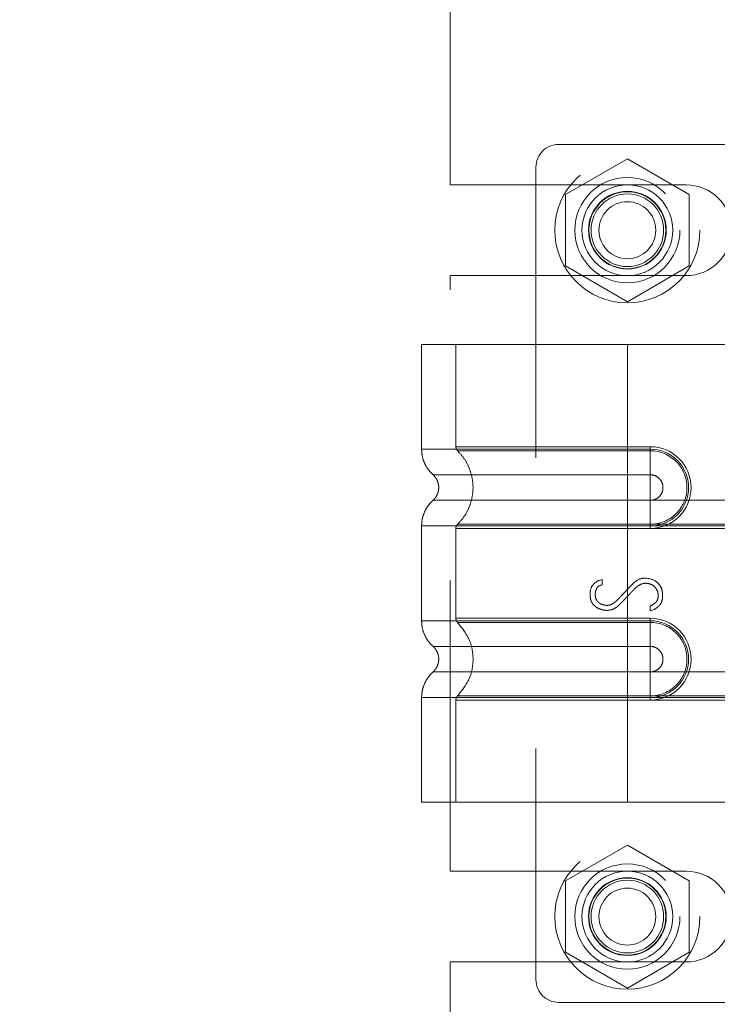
# Model space of a CAD drawing. Header units: inches. Extents: x 0.2 to 10.8, y 0.2 to 8.2.
# Tile 25 of 86: x 1.523 to 1.763, y 3.47 to 3.809. Entities that reach past the tile are written whole.
import ezdxf

# ---------------------------------------------------------------- set-up
doc = ezdxf.new("R2010")
doc.units = ezdxf.units.IN
doc.header["$MEASUREMENT"] = 0
doc.linetypes.add('HIDDEN', pattern=[0.075, 0.05, -0.025])
doc.layers.add('DIMENSIONS', color=140, linetype='Continuous')
doc.layers.add('SLD-0', color=179, linetype='Continuous')
doc.styles.add('SLDTEXTSTYLE0', font='TXT', dxfattribs={"width": 0.7})
doc.dimstyles.new('SLDDIMSTYLE0', dxfattribs={"dimtxt": 0.084961, "dimasz": 0.13, "dimexe": 0, "dimexo": 0.0625, "dimgap": 0.02124, "dimtad": 0, "dimtih": 1, "dimtoh": 1, "dimlfac": 10, "dimrnd": 1e-09, "dimzin": 12, "dimdsep": 46, "dimtxsty": 'SLDTEXTSTYLE0', "dimsah": 1, "dimcen": 0.09, "dimadec": 0, "dimazin": 3, "dimtfac": 1, "dimtofl": 0, "dimtmove": 0, "dimatfit": 3, "dimfxl": 0, "dimfrac": 2, "dimtolj": 1, "dimtzin": 12, "dimarcsym": 0})
doc.dimstyles.new('SLDDIMSTYLE1', dxfattribs={"dimtxt": 0.084961, "dimasz": 0.13, "dimexe": 0, "dimexo": 0.0625, "dimgap": 0.02124, "dimtad": 0, "dimtih": 1, "dimtoh": 1, "dimlfac": 10, "dimrnd": 1e-09, "dimzin": 12, "dimdsep": 46, "dimtxsty": 'SLDTEXTSTYLE0', "dimsah": 1, "dimcen": 0.09, "dimadec": 0, "dimazin": 3, "dimtfac": 1, "dimtmove": 0, "dimatfit": 0, "dimfxl": 0, "dimfrac": 2, "dimtolj": 1, "dimtzin": 12, "dimarcsym": 0})

# ---------------------------------------------------------------- blocks, each defined once
blk = doc.blocks.new('_D_5')
at = {"layer": 'DIMENSIONS'}
for p, q in [((0.82041, 3.28715), (0.82041, 3.53715)), ((1.68647, 3.28715), (0.69541, 3.28715)), ((1.01032, 3.04265), (0.69541, 3.04265)), ((0.82041, 2.74448), (0.82041, 3.04265)), ((0.38076, 2.74448), (0.35223, 2.74448)), ((0.35223, 2.74448), (0.35223, 2.60945)), ((0.63323, 2.74448), (0.66176, 2.74448)), ((0.66176, 2.74448), (0.66176, 2.60945)), ((0.78642, 2.74448), (0.82041, 2.74448)), ((0.35223, 2.60945), (0.38076, 2.60945)), ((0.66176, 2.60945), (0.63323, 2.60945))]:
    blk.add_line(p, q, dxfattribs=at)
for points in [[(0.82041, 3.28715), (0.84041, 3.41715), (0.80041, 3.41715)], [(0.82041, 3.04265), (0.80041, 2.91265), (0.84041, 2.91265)]]:
    blk.add_solid(points, dxfattribs=at)
at = {"layer": 'DIMENSIONS', "char_height": 0.083333, "attachment_point": 1, "style": 'SLDTEXTSTYLE0'}
for s, insert in [('2.45', (0.38076, 2.87092)), ('62.1', (0.38076, 2.71687))]:
    blk.add_mtext(s, dxfattribs=dict(at, insert=insert))
blk = doc.blocks.new('_D_6')
at = {"layer": 'DIMENSIONS'}
for p, q in [((1.68647, 3.94935), (0.69541, 3.94935)), ((0.82041, 3.94935), (0.82041, 3.76662)), ((0.65883, 3.61257), (0.6303, 3.61257)), ((0.6303, 3.61257), (0.6303, 3.47753)), ((0.98198, 3.61257), (1.01051, 3.61257)), ((1.01051, 3.61257), (1.01051, 3.47753)), ((0.6303, 3.47753), (0.65883, 3.47753)), ((1.01051, 3.47753), (0.98198, 3.47753)), ((0.82041, 3.28715), (0.82041, 3.45851)), ((1.68647, 3.28715), (0.69541, 3.28715))]:
    blk.add_line(p, q, dxfattribs=at)
for points in [[(0.82041, 3.94935), (0.80041, 3.81935), (0.84041, 3.81935)], [(0.82041, 3.28715), (0.84041, 3.41715), (0.80041, 3.41715)]]:
    blk.add_solid(points, dxfattribs=at)
at = {"layer": 'DIMENSIONS', "char_height": 0.083333, "attachment_point": 1, "style": 'SLDTEXTSTYLE0'}
for s, insert in [('6.62', (0.69417, 3.73901)), ('168.2', (0.65883, 3.58496))]:
    blk.add_mtext(s, dxfattribs=dict(at, insert=insert))
blk = doc.blocks.new('_D_7')
at = {"layer": 'DIMENSIONS'}
for p, q in [((0.82041, 4.47335), (0.82041, 4.72335)), ((1.68647, 4.47335), (0.69541, 4.47335)), ((0.65883, 4.21354), (0.6303, 4.21354)), ((0.6303, 4.21354), (0.6303, 4.07851)), ((0.98198, 4.21354), (1.01051, 4.21354)), ((1.01051, 4.21354), (1.01051, 4.07851)), ((0.6303, 4.07851), (0.65883, 4.07851)), ((1.01051, 4.07851), (0.98198, 4.07851)), ((1.68647, 3.94935), (0.69541, 3.94935)), ((0.82041, 3.94935), (0.82041, 3.69935))]:
    blk.add_line(p, q, dxfattribs=at)
for points in [[(0.82041, 4.47335), (0.84041, 4.60335), (0.80041, 4.60335)], [(0.82041, 3.94935), (0.80041, 3.81935), (0.84041, 3.81935)]]:
    blk.add_solid(points, dxfattribs=at)
at = {"layer": 'DIMENSIONS', "char_height": 0.083333, "attachment_point": 1, "style": 'SLDTEXTSTYLE0'}
for s, insert in [('5.24', (0.69417, 4.33998)), ('133.1', (0.65883, 4.18593))]:
    blk.add_mtext(s, dxfattribs=dict(at, insert=insert))
blk = doc.blocks.new('_D_11')
at = {"layer": 'DIMENSIONS'}
for p, q in [((2.03849, 3.22485), (2.03849, 3.47485)), ((1.74654, 3.22485), (2.16349, 3.22485)), ((1.87197, 3.04265), (2.16349, 3.04265)), ((2.03849, 2.74448), (2.03849, 3.04265)), ((2.13419, 2.74448), (2.03849, 2.74448)), ((2.28738, 2.74448), (2.25885, 2.74448)), ((2.25885, 2.74448), (2.25885, 2.60945)), ((2.53985, 2.74448), (2.56838, 2.74448)), ((2.56838, 2.74448), (2.56838, 2.60945)), ((2.25885, 2.60945), (2.28738, 2.60945)), ((2.56838, 2.60945), (2.53985, 2.60945))]:
    blk.add_line(p, q, dxfattribs=at)
for points in [[(2.03849, 3.22485), (2.05849, 3.35485), (2.01849, 3.35485)], [(2.03849, 3.04265), (2.01849, 2.91265), (2.05849, 2.91265)]]:
    blk.add_solid(points, dxfattribs=at)
at = {"layer": 'DIMENSIONS', "char_height": 0.083333, "attachment_point": 1, "style": 'SLDTEXTSTYLE0'}
for s, insert in [('1.82', (2.28738, 2.87092)), ('46.3', (2.28738, 2.71687))]:
    blk.add_mtext(s, dxfattribs=dict(at, insert=insert))

msp = doc.modelspace()

# ---------------------------------------------------------------- linework, layer by layer
at = {"layer": 'SLD-0', "linetype": 'HIDDEN', "lineweight": 18}
for p, q in [((1.670917, 3.751973), (1.670917, 3.85066)), ((1.790972, 3.765896), (1.708295, 3.765896)), ((1.700421, 3.758022), (1.700421, 3.478494)), ((1.731917, 3.760943), (1.710617, 3.748645)), ((1.753217, 3.748645), (1.731917, 3.760943)), ((1.670917, 3.751973), (1.752167, 3.751973)), ((1.710617, 3.748645), (1.710617, 3.72405)), ((1.753217, 3.72405), (1.753217, 3.748645)), ((1.710617, 3.72405), (1.731917, 3.711752)), ((1.731917, 3.711752), (1.753217, 3.72405)), ((1.670917, 3.515773), (1.670917, 3.720723)), ((1.670917, 3.720723), (1.752167, 3.720723)), ((1.731917, 3.696998), (1.66105, 3.696998)), ((1.66105, 3.696998), (1.66105, 3.66099)), ((1.672861, 3.696998), (1.672861, 3.661843)), ((1.731917, 3.696998), (1.731917, 3.66099)), ((1.768701, 3.696998), (1.731917, 3.696998)), ((1.731917, 3.696998), (1.731917, 3.66099)), ((1.731917, 3.696998), (1.731917, 3.661843)), ((1.731917, 3.696998), (1.731917, 3.661843)), ((1.731917, 3.661843), (1.739791, 3.661843)), ((1.877586, 3.661843), (1.731917, 3.661843)), ((1.731917, 3.66099), (1.739791, 3.66099)), ((1.877586, 3.66099), (1.731917, 3.66099)), ((1.731917, 3.660438), (1.739791, 3.660438)), ((1.877586, 3.660438), (1.731917, 3.660438)), ((1.739791, 3.661843), (1.739791, 3.660438)), ((1.739791, 3.66099), (1.739791, 3.65218)), ((1.731917, 3.65218), (1.739791, 3.65218)), ((1.877586, 3.65218), (1.731917, 3.65218)), ((1.739791, 3.643391), (1.731917, 3.643391)), ((1.731917, 3.643391), (1.877586, 3.643391)), ((1.739791, 3.634581), (1.739791, 3.643391)), ((1.66105, 3.634581), (1.66105, 3.601935)), ((1.672861, 3.633728), (1.672861, 3.602788)), ((1.739791, 3.635133), (1.731917, 3.635133)), ((1.731917, 3.635133), (1.877586, 3.635133)), ((1.731917, 3.634581), (1.731917, 3.601935)), ((1.731917, 3.634581), (1.731917, 3.601935)), ((1.739791, 3.634581), (1.731917, 3.634581)), ((1.731917, 3.634581), (1.877586, 3.634581)), ((1.731917, 3.633728), (1.731917, 3.602788)), ((1.731917, 3.633728), (1.731917, 3.602788)), ((1.739791, 3.633728), (1.731917, 3.633728)), ((1.731917, 3.633728), (1.877586, 3.633728)), ((1.739791, 3.633728), (1.739791, 3.635133)), ((1.722174, 3.61582), (1.723288, 3.616108)), ((1.723288, 3.616108), (1.723288, 3.614321)), ((1.739776, 3.605328), (1.739776, 3.607019)), ((1.741159, 3.605789), (1.739776, 3.605328)), ((1.731917, 3.602788), (1.739791, 3.602788)), ((1.877586, 3.602788), (1.731917, 3.602788)), ((1.731917, 3.601935), (1.739791, 3.601935)), ((1.877586, 3.601935), (1.731917, 3.601935)), ((1.739791, 3.602788), (1.739791, 3.601383)), ((1.739791, 3.601935), (1.739791, 3.593125)), ((1.731917, 3.601383), (1.739791, 3.601383)), ((1.877586, 3.601383), (1.731917, 3.601383)), ((1.731917, 3.593125), (1.739791, 3.593125)), ((1.877586, 3.593125), (1.731917, 3.593125)), ((1.739791, 3.584336), (1.731917, 3.584336)), ((1.731917, 3.584336), (1.877586, 3.584336)), ((1.739791, 3.575526), (1.739791, 3.584336)), ((1.66105, 3.575526), (1.66105, 3.539518)), ((1.739791, 3.576078), (1.731917, 3.576078)), ((1.731917, 3.576078), (1.877586, 3.576078)), ((1.731917, 3.575526), (1.731917, 3.539518)), ((1.739791, 3.575526), (1.731917, 3.575526)), ((1.731917, 3.575526), (1.731917, 3.539518)), ((1.731917, 3.575526), (1.877586, 3.575526)), ((1.739791, 3.574673), (1.739791, 3.576078)), ((1.672861, 3.574673), (1.672861, 3.539518)), ((1.731917, 3.574673), (1.731917, 3.539518)), ((1.731917, 3.574673), (1.731917, 3.539518)), ((1.739791, 3.574673), (1.731917, 3.574673)), ((1.731917, 3.574673), (1.877586, 3.574673)), ((1.731917, 3.539518), (1.66105, 3.539518)), ((1.768701, 3.539518), (1.731917, 3.539518)), ((1.731917, 3.524743), (1.710617, 3.512445)), ((1.753217, 3.512445), (1.731917, 3.524743)), ((1.670917, 3.515773), (1.752167, 3.515773)), ((1.710617, 3.512445), (1.710617, 3.48785)), ((1.753217, 3.48785), (1.753217, 3.512445)), ((1.710617, 3.48785), (1.731917, 3.475552)), ((1.731917, 3.475552), (1.753217, 3.48785)), ((1.670917, 3.385835), (1.670917, 3.484523)), ((1.670917, 3.484523), (1.752167, 3.484523)), ((1.708295, 3.47062), (1.790972, 3.47062))]:
    msp.add_line(p, q, dxfattribs=at)
for centre, radius in [((1.731917, 3.736348), 0.025), ((1.731917, 3.736368), 0.01811), ((1.731917, 3.736348), 0.015625), ((1.731917, 3.736368), 0.013386), ((1.731917, 3.736348), 0.01325), ((1.731917, 3.736348), 0.0125), ((1.731917, 3.736348), 0.009795), ((1.731917, 3.500148), 0.025), ((1.731917, 3.500148), 0.01811), ((1.731917, 3.500148), 0.015625), ((1.731917, 3.500148), 0.013386), ((1.731917, 3.500148), 0.01325), ((1.731917, 3.500148), 0.0125), ((1.731917, 3.500148), 0.009795)]:
    msp.add_circle(centre, radius, dxfattribs=at)
for centre, radius, start, end in [((1.708295, 3.758022), 0.007874, 90, 180), ((1.752167, 3.736348), 0.015625, 270, 90), ((1.739791, 3.647785), 0.014057, 270, 90), ((1.739791, 3.647785), 0.013205, 270, 90), ((1.739791, 3.58873), 0.014057, 270, 90), ((1.739791, 3.58873), 0.013205, 270, 90), ((1.752167, 3.500148), 0.015625, 270, 90), ((1.708295, 3.478494), 0.007874, 180, 270)]:
    msp.add_arc(centre, radius, start, end, dxfattribs=at)
for points, knots in [([(1.731917, 3.66099), (1.727278, 3.66099), (1.72264, 3.66099), (1.713542, 3.66099), (1.709082, 3.66099), (1.700512, 3.66099), (1.696402, 3.66099), (1.688689, 3.66099), (1.685086, 3.66099), (1.678527, 3.66099), (1.67557, 3.66099), (1.670417, 3.66099), (1.66822, 3.66099), (1.66467, 3.66099), (1.663317, 3.66099), (1.661507, 3.66099), (1.66105, 3.66099), (1.66105, 3.66099), (1.661507, 3.66099), (1.663317, 3.66099), (1.66467, 3.66099), (1.66822, 3.66099), (1.670417, 3.66099), (1.67557, 3.66099), (1.678527, 3.66099), (1.685086, 3.66099), (1.688689, 3.66099), (1.696402, 3.66099), (1.700512, 3.66099), (1.709082, 3.66099), (1.713542, 3.66099), (1.72264, 3.66099), (1.727278, 3.66099), (1.731917, 3.66099)], [0, 0, 0, 0, 0.0625, 0.0625, 0.125, 0.125, 0.1875, 0.1875, 0.25, 0.25, 0.3125, 0.3125, 0.375, 0.375, 0.4375, 0.4375, 0.5, 0.5, 0.5625, 0.5625, 0.625, 0.625, 0.6875, 0.6875, 0.75, 0.75, 0.8125, 0.8125, 0.875, 0.875, 0.9375, 0.9375, 1, 1, 1, 1]), ([(1.66105, 3.66099), (1.6611, 3.66017), (1.661201, 3.658512), (1.66201, 3.656131), (1.663248, 3.653941), (1.664417, 3.652762), (1.664996, 3.652179)], [0, 0, 0, 0, 0.2472716, 0.5000031, 0.7527332, 1, 1, 1, 1]), ([(1.672861, 3.661852), (1.672868, 3.661721), (1.672881, 3.661457), (1.673006, 3.661077), (1.673189, 3.660722), (1.673369, 3.660528), (1.673457, 3.660432)], [0, 0, 0, 0, 0.24752411, 0.50000002, 0.75247592, 1, 1, 1, 1]), ([(1.731917, 3.661843), (1.722895, 3.661843), (1.70745, 3.661843), (1.688343, 3.661843), (1.675936, 3.661843), (1.671324, 3.661843), (1.675936, 3.661843), (1.688343, 3.661843), (1.70745, 3.661843), (1.722895, 3.661843), (1.731917, 3.661843)], [4.7123997, 4.7123997, 4.7123997, 4.7123997, 5.1705487, 5.4977979, 5.890497, 6.2831961, 6.6758952, 7.0685943, 7.3958435, 7.8539925, 7.8539925, 7.8539925, 7.8539925]), ([(1.67333, 3.660556), (1.67414, 3.659683), (1.67576, 3.657937), (1.677442, 3.654758), (1.678516, 3.651348), (1.678885, 3.647785), (1.678516, 3.644223), (1.677442, 3.640813), (1.67576, 3.637634), (1.67414, 3.635888), (1.67333, 3.635015)], [0, 0, 0, 0, 0.1250858, 0.2501263, 0.3751555, 0.5, 0.6248445, 0.7498737, 0.8749142, 1, 1, 1, 1]), ([(1.731917, 3.660438), (1.724262, 3.660438), (1.716614, 3.660438), (1.702472, 3.660438), (1.695985, 3.660438), (1.685167, 3.660438), (1.68083, 3.660438), (1.674975, 3.660438), (1.673451, 3.660439), (1.673453, 3.660439), (1.674973, 3.660439), (1.680831, 3.660439), (1.685166, 3.660439), (1.695986, 3.660439), (1.702472, 3.660439), (1.716614, 3.660439), (1.724261, 3.660439), (1.731917, 3.660439)], [0, 0, 0, 0, 0.125, 0.125, 0.25, 0.25, 0.375, 0.375, 0.5, 0.5, 0.625, 0.625, 0.75, 0.75, 0.875, 0.875, 1, 1, 1, 1]), ([(1.731917, 3.66099), (1.731917, 3.659333), (1.731917, 3.657676), (1.731917, 3.654651), (1.731917, 3.653284), (1.731917, 3.65218)], [0, 0, 0, 0, 0.5, 0.5, 1, 1, 1, 1]), ([(1.731917, 3.66099), (1.731917, 3.659383), (1.731917, 3.656012), (1.731917, 3.653246), (1.731917, 3.652179)], [0.05211884, 0.05211884, 0.05211884, 0.05211884, 0.5000015, 0.94800699, 0.94800699, 0.94800699, 0.94800699]), ([(1.731917, 3.635133), (1.731917, 3.63841), (1.731917, 3.647785), (1.731917, 3.65716), (1.731917, 3.660438)], [0.02713175, 0.02713175, 0.02713175, 0.02713175, 0.5, 0.97286829, 0.97286829, 0.97286829, 0.97286829]), ([(1.739791, 3.660438), (1.743116, 3.660471), (1.748034, 3.658372), (1.751784, 3.652753), (1.752773, 3.647785), (1.751784, 3.642818), (1.748034, 3.637199), (1.743116, 3.635099), (1.739791, 3.635133)], [6.2831853, 6.2831853, 6.2831853, 6.2831853, 7.0685835, 7.4612826, 7.8539816, 8.2466807, 8.6393798, 9.424778, 9.424778, 9.424778, 9.424778]), ([(1.664951, 3.652219), (1.665247, 3.651923), (1.66584, 3.651333), (1.666462, 3.650231), (1.666863, 3.649039), (1.667003, 3.647785), (1.666863, 3.646532), (1.666462, 3.64534), (1.66584, 3.644238), (1.665247, 3.643647), (1.664951, 3.643352)], [0, 0, 0, 0, 0.1248324, 0.2499391, 0.3751057, 0.5, 0.6248943, 0.7500609, 0.8751676, 1, 1, 1, 1]), ([(1.731917, 3.652179), (1.721992, 3.652179), (1.704697, 3.652179), (1.68295, 3.652179), (1.668565, 3.652179), (1.663211, 3.652179), (1.668565, 3.652179), (1.68295, 3.652179), (1.704697, 3.652179), (1.721992, 3.652179), (1.731917, 3.652179)], [4.7124141, 4.7124141, 4.7124141, 4.7124141, 5.1572161, 5.4883922, 5.8858034, 6.2832146, 6.6806259, 7.0780371, 7.4092131, 7.8540152, 7.8540152, 7.8540152, 7.8540152]), ([(1.739791, 3.65218), (1.740366, 3.65218), (1.740941, 3.652066), (1.742004, 3.651625), (1.742491, 3.6513), (1.743305, 3.650486), (1.743631, 3.649999), (1.744071, 3.648936), (1.744185, 3.648361), (1.744185, 3.64721), (1.744071, 3.646635), (1.743631, 3.645572), (1.743305, 3.645085), (1.742491, 3.644271), (1.742004, 3.643945), (1.740941, 3.643505), (1.740366, 3.643391), (1.739791, 3.643391)], [0, 0, 0, 0, 0.125, 0.125, 0.25, 0.25, 0.375, 0.375, 0.5, 0.5, 0.625, 0.625, 0.75, 0.75, 0.875, 0.875, 1, 1, 1, 1]), ([(1.664996, 3.643392), (1.664417, 3.642809), (1.663248, 3.641629), (1.66201, 3.63944), (1.661201, 3.637059), (1.6611, 3.635401), (1.66105, 3.634581)], [0, 0, 0, 0, 0.2472668, 0.4999969, 0.7527284, 1, 1, 1, 1]), ([(1.731917, 3.643392), (1.721992, 3.643392), (1.704697, 3.643392), (1.68295, 3.643392), (1.668565, 3.643392), (1.663211, 3.643392), (1.668565, 3.643392), (1.68295, 3.643392), (1.704697, 3.643392), (1.721992, 3.643392), (1.731917, 3.643392)], [4.7123641, 4.7123641, 4.7123641, 4.7123641, 5.1571661, 5.4883421, 5.8857534, 6.2831646, 6.6805758, 7.0779871, 7.4091631, 7.853965, 7.853965, 7.853965, 7.853965]), ([(1.731917, 3.634581), (1.731917, 3.636188), (1.731917, 3.639559), (1.731917, 3.642325), (1.731917, 3.643392)], [0.05211882, 0.05211882, 0.05211882, 0.05211882, 0.50000135, 0.948007, 0.948007, 0.948007, 0.948007]), ([(1.731917, 3.634581), (1.731917, 3.636238), (1.731917, 3.637895), (1.731917, 3.64092), (1.731917, 3.642287), (1.731917, 3.643391)], [0, 0, 0, 0, 0.5, 0.5, 1, 1, 1, 1]), ([(1.731917, 3.634581), (1.727278, 3.634581), (1.72264, 3.634581), (1.713542, 3.634581), (1.709082, 3.634581), (1.700512, 3.634581), (1.696402, 3.634581), (1.688689, 3.634581), (1.685086, 3.634581), (1.678527, 3.634581), (1.67557, 3.634581), (1.670417, 3.634581), (1.66822, 3.634581), (1.66467, 3.634581), (1.663317, 3.634581), (1.661507, 3.634581), (1.66105, 3.634581), (1.66105, 3.634581), (1.661507, 3.634581), (1.663317, 3.634581), (1.66467, 3.634581), (1.66822, 3.634581), (1.670417, 3.634581), (1.67557, 3.634581), (1.678527, 3.634581), (1.685086, 3.634581), (1.688689, 3.634581), (1.696402, 3.634581), (1.700512, 3.634581), (1.709082, 3.634581), (1.713542, 3.634581), (1.72264, 3.634581), (1.727278, 3.634581), (1.731917, 3.634581)], [0, 0, 0, 0, 0.0625, 0.0625, 0.125, 0.125, 0.1875, 0.1875, 0.25, 0.25, 0.3125, 0.3125, 0.375, 0.375, 0.4375, 0.4375, 0.5, 0.5, 0.5625, 0.5625, 0.625, 0.625, 0.6875, 0.6875, 0.75, 0.75, 0.8125, 0.8125, 0.875, 0.875, 0.9375, 0.9375, 1, 1, 1, 1]), ([(1.673451, 3.635133), (1.673363, 3.635037), (1.673187, 3.634844), (1.673006, 3.634493), (1.672882, 3.634118), (1.672868, 3.633857), (1.672861, 3.633728)], [0, 0, 0, 0, 0.2475769, 0.5, 0.7524231, 1, 1, 1, 1]), ([(1.731917, 3.633728), (1.722895, 3.633728), (1.70745, 3.633728), (1.688343, 3.633728), (1.675936, 3.633728), (1.671324, 3.633728), (1.675936, 3.633728), (1.688343, 3.633728), (1.70745, 3.633728), (1.722895, 3.633728), (1.731917, 3.633728)], [4.71239, 4.71239, 4.71239, 4.71239, 5.1705389, 5.4977882, 5.8904873, 6.2831864, 6.6758855, 7.0685845, 7.3958338, 7.8539827, 7.8539827, 7.8539827, 7.8539827]), ([(1.731917, 3.635132), (1.724261, 3.635132), (1.716614, 3.635132), (1.702472, 3.635132), (1.695986, 3.635132), (1.685166, 3.635132), (1.680831, 3.635132), (1.674973, 3.635132), (1.673453, 3.635132), (1.673451, 3.635132), (1.674975, 3.635132), (1.68083, 3.635132), (1.685167, 3.635132), (1.695985, 3.635133), (1.702472, 3.635133), (1.716614, 3.635133), (1.724262, 3.635133), (1.731917, 3.635133)], [0, 0, 0, 0, 0.125, 0.125, 0.25, 0.25, 0.375, 0.375, 0.5, 0.5, 0.625, 0.625, 0.75, 0.75, 0.875, 0.875, 1, 1, 1, 1]), ([(1.739776, 3.607019), (1.740375, 3.607337), (1.741095, 3.607775), (1.741524, 3.608078), (1.742107, 3.608697), (1.742523, 3.609657), (1.742552, 3.611211), (1.742193, 3.612519), (1.741041, 3.614066), (1.739524, 3.6148), (1.737427, 3.614961), (1.735888, 3.614167), (1.734963, 3.613466), (1.73439, 3.612947), (1.73388, 3.612421), (1.733616, 3.612141), (1.733041, 3.611534), (1.732282, 3.610727), (1.731342, 3.609724), (1.730585, 3.608913), (1.730014, 3.608307), (1.729748, 3.608021), (1.729231, 3.607485), (1.728676, 3.606983), (1.727288, 3.605914), (1.725215, 3.605338), (1.723152, 3.605704), (1.721774, 3.606255), (1.720955, 3.606741), (1.719874, 3.607802), (1.719288, 3.608982), (1.719013, 3.610426), (1.719122, 3.612547), (1.719918, 3.61449), (1.7213, 3.61548), (1.722174, 3.61582)], [0, 0, 0, 0, 0.03125, 0.046875, 0.0625, 0.09375, 0.125, 0.15625, 0.1875, 0.25, 0.3125, 0.34375, 0.359375, 0.375, 0.3828125, 0.390625, 0.40625, 0.4375, 0.46875, 0.5, 0.515625, 0.5234375, 0.53125, 0.546875, 0.5625, 0.625, 0.6875, 0.71875, 0.75, 0.78125, 0.8125, 0.84375, 0.875, 0.9375, 1, 1, 1, 1]), ([(1.723288, 3.614321), (1.722166, 3.614134), (1.721249, 3.613353), (1.720885, 3.611676), (1.720829, 3.610275), (1.72114, 3.609125), (1.722033, 3.608175), (1.722699, 3.607741), (1.723646, 3.60737), (1.725009, 3.607162), (1.726328, 3.60743), (1.727554, 3.608273), (1.728323, 3.608943), (1.729102, 3.60976), (1.729392, 3.610076), (1.730131, 3.61086), (1.731067, 3.611849), (1.732274, 3.613097), (1.733179, 3.614092), (1.734194, 3.615062), (1.735637, 3.61616), (1.736858, 3.616588), (1.737835, 3.616588)], [0, 0, 0, 0, 0.125, 0.15625, 0.1875, 0.25, 0.28125, 0.3125, 0.375, 0.4375, 0.5, 0.53125, 0.5625, 0.578125, 0.59375, 0.625, 0.6875, 0.75, 0.8125, 0.84375, 0.875, 1, 1, 1, 1]), ([(1.737835, 3.616588), (1.739341, 3.616588), (1.741235, 3.616089), (1.743104, 3.614313), (1.743901, 3.612637), (1.744161, 3.610448), (1.743873, 3.60871), (1.74343, 3.607812), (1.743051, 3.607297), (1.74286, 3.607108), (1.742274, 3.606597), (1.741578, 3.606086), (1.741159, 3.605789)], [0, 0, 0, 0, 0.25, 0.375, 0.5, 0.625, 0.75, 0.8125, 0.84375, 0.875, 0.9375, 1, 1, 1, 1]), ([(1.731917, 3.601935), (1.727278, 3.601935), (1.72264, 3.601935), (1.713542, 3.601935), (1.709082, 3.601935), (1.700512, 3.601935), (1.696402, 3.601935), (1.688689, 3.601935), (1.685086, 3.601935), (1.678527, 3.601935), (1.67557, 3.601935), (1.670417, 3.601935), (1.66822, 3.601935), (1.66467, 3.601935), (1.663317, 3.601935), (1.661507, 3.601935), (1.66105, 3.601935), (1.66105, 3.601935), (1.661507, 3.601935), (1.663317, 3.601935), (1.66467, 3.601935), (1.66822, 3.601935), (1.670417, 3.601935), (1.67557, 3.601935), (1.678527, 3.601935), (1.685086, 3.601935), (1.688689, 3.601935), (1.696402, 3.601935), (1.700512, 3.601935), (1.709082, 3.601935), (1.713542, 3.601935), (1.72264, 3.601935), (1.727278, 3.601935), (1.731917, 3.601935)], [0, 0, 0, 0, 0.0625, 0.0625, 0.125, 0.125, 0.1875, 0.1875, 0.25, 0.25, 0.3125, 0.3125, 0.375, 0.375, 0.4375, 0.4375, 0.5, 0.5, 0.5625, 0.5625, 0.625, 0.625, 0.6875, 0.6875, 0.75, 0.75, 0.8125, 0.8125, 0.875, 0.875, 0.9375, 0.9375, 1, 1, 1, 1]), ([(1.66105, 3.601935), (1.6611, 3.601115), (1.661201, 3.599457), (1.66201, 3.597076), (1.663248, 3.594886), (1.664417, 3.593707), (1.664996, 3.593124)], [0, 0, 0, 0, 0.2472716, 0.5000031, 0.7527332, 1, 1, 1, 1]), ([(1.731917, 3.602788), (1.723213, 3.602788), (1.708043, 3.602788), (1.688921, 3.602788), (1.676196, 3.602788), (1.671308, 3.602788), (1.675756, 3.602788), (1.68813, 3.602788), (1.707304, 3.602788), (1.722841, 3.602788), (1.731917, 3.602788)], [4.7123947, 4.7123947, 4.7123947, 4.7123947, 5.154448, 5.4836607, 5.878716, 6.2737713, 6.6688266, 7.0638819, 7.3930946, 7.8539925, 7.8539925, 7.8539925, 7.8539925]), ([(1.672862, 3.602797), (1.672868, 3.602666), (1.672881, 3.602402), (1.673006, 3.602022), (1.673189, 3.601667), (1.673369, 3.601473), (1.673457, 3.601377)], [0, 0, 0, 0, 0.24752414, 0.50000006, 0.75247595, 1, 1, 1, 1]), ([(1.731917, 3.601935), (1.731917, 3.600278), (1.731917, 3.598621), (1.731917, 3.595596), (1.731917, 3.594229), (1.731917, 3.593125)], [0, 0, 0, 0, 0.5, 0.5, 1, 1, 1, 1]), ([(1.731917, 3.601935), (1.731917, 3.600327), (1.731917, 3.596957), (1.731917, 3.594191), (1.731917, 3.593124)], [0.05211884, 0.05211884, 0.05211884, 0.05211884, 0.5000015, 0.94800699, 0.94800699, 0.94800699, 0.94800699]), ([(1.731917, 3.601383), (1.729481, 3.601383), (1.726891, 3.601383), (1.721421, 3.601383), (1.71854, 3.601383), (1.712553, 3.601383), (1.709446, 3.601383), (1.703147, 3.601383), (1.699955, 3.601383), (1.693719, 3.601383), (1.690676, 3.601383), (1.685058, 3.601383), (1.682487, 3.601383), (1.678171, 3.601383), (1.676431, 3.601383), (1.674069, 3.601383), (1.673451, 3.601383), (1.673451, 3.601383), (1.674069, 3.601383), (1.676431, 3.601383), (1.678171, 3.601383), (1.682487, 3.601383), (1.685058, 3.601383), (1.690676, 3.601383), (1.693719, 3.601383), (1.699955, 3.601383), (1.703147, 3.601383), (1.709446, 3.601383), (1.712553, 3.601383), (1.71854, 3.601383), (1.721421, 3.601383), (1.726891, 3.601383), (1.729481, 3.601383), (1.731917, 3.601383)], [0, 0, 0, 0, 0.0625, 0.0625, 0.125, 0.125, 0.1875, 0.1875, 0.25, 0.25, 0.3125, 0.3125, 0.375, 0.375, 0.4375, 0.4375, 0.5, 0.5, 0.5625, 0.5625, 0.625, 0.625, 0.6875, 0.6875, 0.75, 0.75, 0.8125, 0.8125, 0.875, 0.875, 0.9375, 0.9375, 1, 1, 1, 1]), ([(1.673451, 3.601383), (1.674927, 3.599536), (1.677878, 3.595844), (1.679204, 3.58873), (1.677878, 3.581617), (1.674927, 3.577925), (1.673451, 3.576078)], [0, 0, 0, 0, 0.250214, 0.5, 0.749786, 1, 1, 1, 1]), ([(1.739791, 3.601383), (1.743116, 3.601416), (1.748034, 3.599317), (1.751784, 3.593698), (1.752773, 3.58873), (1.751784, 3.583763), (1.748034, 3.578144), (1.743116, 3.576044), (1.739791, 3.576078)], [6.2831853, 6.2831853, 6.2831853, 6.2831853, 7.0685835, 7.4612826, 7.8539816, 8.2466807, 8.6393798, 9.424778, 9.424778, 9.424778, 9.424778]), ([(1.731917, 3.593124), (1.721992, 3.593124), (1.704697, 3.593124), (1.68295, 3.593124), (1.668565, 3.593124), (1.663211, 3.593124), (1.668565, 3.593124), (1.68295, 3.593124), (1.704697, 3.593124), (1.721992, 3.593124), (1.731917, 3.593124)], [4.7124141, 4.7124141, 4.7124141, 4.7124141, 5.1572161, 5.4883922, 5.8858034, 6.2832146, 6.6806259, 7.0780371, 7.4092131, 7.8540152, 7.8540152, 7.8540152, 7.8540152]), ([(1.664996, 3.593124), (1.665286, 3.59283), (1.665866, 3.59224), (1.666474, 3.591148), (1.666865, 3.589969), (1.667001, 3.58873), (1.666865, 3.587492), (1.666474, 3.586312), (1.665866, 3.58522), (1.665286, 3.584631), (1.664996, 3.584336)], [0, 0, 0, 0, 0.1248363, 0.2499482, 0.3751098, 0.5, 0.6248902, 0.7500518, 0.8751637, 1, 1, 1, 1]), ([(1.739791, 3.593125), (1.740366, 3.593125), (1.740941, 3.593011), (1.742004, 3.59257), (1.742491, 3.592245), (1.743305, 3.591431), (1.743631, 3.590944), (1.744071, 3.589881), (1.744185, 3.589306), (1.744185, 3.588155), (1.744071, 3.58758), (1.743631, 3.586517), (1.743305, 3.58603), (1.742491, 3.585216), (1.742004, 3.58489), (1.740941, 3.58445), (1.740366, 3.584336), (1.739791, 3.584336)], [0, 0, 0, 0, 0.125, 0.125, 0.25, 0.25, 0.375, 0.375, 0.5, 0.5, 0.625, 0.625, 0.75, 0.75, 0.875, 0.875, 1, 1, 1, 1]), ([(1.664996, 3.584337), (1.664417, 3.583753), (1.663248, 3.582574), (1.66201, 3.580385), (1.661201, 3.578003), (1.6611, 3.576346), (1.66105, 3.575526)], [0, 0, 0, 0, 0.2472668, 0.4999969, 0.7527284, 1, 1, 1, 1]), ([(1.731917, 3.584337), (1.721992, 3.584337), (1.704697, 3.584337), (1.68295, 3.584337), (1.668565, 3.584337), (1.663211, 3.584337), (1.668565, 3.584337), (1.68295, 3.584337), (1.704697, 3.584337), (1.721992, 3.584337), (1.731917, 3.584337)], [4.7123641, 4.7123641, 4.7123641, 4.7123641, 5.1571661, 5.4883421, 5.8857534, 6.2831646, 6.6805758, 7.0779871, 7.4091631, 7.8539651, 7.8539651, 7.8539651, 7.8539651]), ([(1.731917, 3.575526), (1.731917, 3.577133), (1.731917, 3.580503), (1.731917, 3.58327), (1.731917, 3.584337)], [0.05211878, 0.05211878, 0.05211878, 0.05211878, 0.50000135, 0.94800698, 0.94800698, 0.94800698, 0.94800698]), ([(1.731917, 3.575526), (1.731917, 3.577183), (1.731917, 3.578839), (1.731917, 3.581865), (1.731917, 3.583232), (1.731917, 3.584336)], [0, 0, 0, 0, 0.5, 0.5, 1, 1, 1, 1]), ([(1.731917, 3.575526), (1.727278, 3.575526), (1.72264, 3.575526), (1.713542, 3.575526), (1.709082, 3.575526), (1.700512, 3.575526), (1.696402, 3.575526), (1.688689, 3.575526), (1.685086, 3.575526), (1.678527, 3.575526), (1.67557, 3.575526), (1.670417, 3.575526), (1.66822, 3.575526), (1.66467, 3.575526), (1.663317, 3.575526), (1.661507, 3.575526), (1.66105, 3.575526), (1.66105, 3.575526), (1.661507, 3.575526), (1.663317, 3.575526), (1.66467, 3.575526), (1.66822, 3.575526), (1.670417, 3.575526), (1.67557, 3.575526), (1.678527, 3.575526), (1.685086, 3.575526), (1.688689, 3.575526), (1.696402, 3.575526), (1.700512, 3.575526), (1.709082, 3.575526), (1.713542, 3.575526), (1.72264, 3.575526), (1.727278, 3.575526), (1.731917, 3.575526)], [0, 0, 0, 0, 0.0625, 0.0625, 0.125, 0.125, 0.1875, 0.1875, 0.25, 0.25, 0.3125, 0.3125, 0.375, 0.375, 0.4375, 0.4375, 0.5, 0.5, 0.5625, 0.5625, 0.625, 0.625, 0.6875, 0.6875, 0.75, 0.75, 0.8125, 0.8125, 0.875, 0.875, 0.9375, 0.9375, 1, 1, 1, 1]), ([(1.673457, 3.576084), (1.673369, 3.575988), (1.673189, 3.575793), (1.673006, 3.575438), (1.672881, 3.575059), (1.672868, 3.574795), (1.672862, 3.574664)], [0, 0, 0, 0, 0.2475241, 0.5, 0.7524759, 1, 1, 1, 1]), ([(1.731917, 3.576078), (1.729481, 3.576078), (1.726891, 3.576078), (1.721421, 3.576078), (1.71854, 3.576078), (1.712553, 3.576078), (1.709446, 3.576078), (1.703147, 3.576078), (1.699955, 3.576078), (1.693719, 3.576078), (1.690676, 3.576078), (1.685058, 3.576078), (1.682487, 3.576078), (1.678171, 3.576078), (1.676431, 3.576078), (1.674069, 3.576078), (1.673451, 3.576078), (1.673451, 3.576078), (1.674069, 3.576078), (1.676431, 3.576078), (1.678171, 3.576078), (1.682487, 3.576078), (1.685058, 3.576078), (1.690676, 3.576078), (1.693719, 3.576078), (1.699955, 3.576078), (1.703147, 3.576078), (1.709446, 3.576078), (1.712553, 3.576078), (1.71854, 3.576078), (1.721421, 3.576078), (1.726891, 3.576078), (1.729481, 3.576078), (1.731917, 3.576078)], [0, 0, 0, 0, 0.0625, 0.0625, 0.125, 0.125, 0.1875, 0.1875, 0.25, 0.25, 0.3125, 0.3125, 0.375, 0.375, 0.4375, 0.4375, 0.5, 0.5, 0.5625, 0.5625, 0.625, 0.625, 0.6875, 0.6875, 0.75, 0.75, 0.8125, 0.8125, 0.875, 0.875, 0.9375, 0.9375, 1, 1, 1, 1]), ([(1.731917, 3.574673), (1.722841, 3.574673), (1.707304, 3.574673), (1.68813, 3.574673), (1.675756, 3.574673), (1.671308, 3.574673), (1.676196, 3.574673), (1.688921, 3.574673), (1.708043, 3.574673), (1.723213, 3.574673), (1.731917, 3.574673)], [4.71239, 4.71239, 4.71239, 4.71239, 5.1732878, 5.5025006, 5.8975559, 6.2926112, 6.6876664, 7.0827217, 7.4119345, 7.8539878, 7.8539878, 7.8539878, 7.8539878])]:
    msp.add_open_spline(points, degree=3, knots=knots, dxfattribs=at)
for points in [[(1.731917, 3.661843), (1.731917, 3.661321), (1.731917, 3.660803), (1.731917, 3.660438)], [(1.731917, 3.661843), (1.731917, 3.661334), (1.731917, 3.66079), (1.731917, 3.660438)], [(1.731917, 3.635133), (1.731917, 3.638424), (1.731917, 3.647785), (1.731917, 3.657147), (1.731917, 3.660438)], [(1.739791, 3.647785), (1.739791, 3.650136), (1.739791, 3.654827), (1.739791, 3.658792), (1.739791, 3.660438)], [(1.731917, 3.647785), (1.731917, 3.649434), (1.731917, 3.651082), (1.731917, 3.65218)], [(1.731917, 3.647785), (1.731917, 3.649434), (1.731917, 3.651082), (1.731917, 3.652179)], [(1.739791, 3.647785), (1.739791, 3.649434), (1.739791, 3.651082), (1.739791, 3.65218)], [(1.731917, 3.643391), (1.731917, 3.644489), (1.731917, 3.646137), (1.731917, 3.647785)], [(1.731917, 3.643392), (1.731917, 3.644489), (1.731917, 3.646137), (1.731917, 3.647785)], [(1.739791, 3.643391), (1.739791, 3.644489), (1.739791, 3.646137), (1.739791, 3.647785)], [(1.739791, 3.635133), (1.739791, 3.636779), (1.739791, 3.640743), (1.739791, 3.645435), (1.739791, 3.647785)], [(1.731917, 3.633728), (1.731917, 3.634237), (1.731917, 3.634781), (1.731917, 3.635133)], [(1.731917, 3.633728), (1.731917, 3.634249), (1.731917, 3.634767), (1.731917, 3.635133)], [(1.731917, 3.602788), (1.731917, 3.602266), (1.731917, 3.601748), (1.731917, 3.601383)], [(1.731917, 3.602788), (1.731917, 3.602278), (1.731917, 3.601735), (1.731917, 3.601383)], [(1.731917, 3.601383), (1.731917, 3.598092), (1.731917, 3.58873), (1.731917, 3.579369), (1.731917, 3.576078)], [(1.731917, 3.601383), (1.731917, 3.598091), (1.731917, 3.58873), (1.731917, 3.579369), (1.731917, 3.576078)], [(1.739791, 3.58873), (1.739791, 3.591081), (1.739791, 3.595772), (1.739791, 3.599737), (1.739791, 3.601383)], [(1.731917, 3.593125), (1.731917, 3.592027), (1.731917, 3.590378), (1.731917, 3.58873)], [(1.731917, 3.593124), (1.731917, 3.592027), (1.731917, 3.590379), (1.731917, 3.58873)], [(1.739791, 3.58873), (1.739791, 3.590378), (1.739791, 3.592027), (1.739791, 3.593125)], [(1.731917, 3.58873), (1.731917, 3.587082), (1.731917, 3.585434), (1.731917, 3.584336)], [(1.731917, 3.58873), (1.731917, 3.587082), (1.731917, 3.585434), (1.731917, 3.584336)], [(1.739791, 3.584336), (1.739791, 3.585434), (1.739791, 3.587082), (1.739791, 3.58873)], [(1.739791, 3.576078), (1.739791, 3.577723), (1.739791, 3.581688), (1.739791, 3.58638), (1.739791, 3.58873)], [(1.731917, 3.574673), (1.731917, 3.575182), (1.731917, 3.575727), (1.731917, 3.576078)], [(1.731917, 3.574673), (1.731917, 3.575194), (1.731917, 3.575712), (1.731917, 3.576078)]]:
    msp.add_open_spline(points, degree=3, dxfattribs=at)

# ---------------------------------------------------------------- dimensions: what is measured, and where the dimension line sits
at = {"layer": 'DIMENSIONS'}
for base, p1, p2, dimstyle, picture, middle in [((0.820407, 4.473348), (1.736467, 3.949348), (1.736467, 4.473348), 'SLDDIMSTYLE1', '_D_7', (0.820407, 4.213537)), ((0.820407, 3.949348), (1.736467, 3.287148), (1.736467, 3.949348), 'SLDDIMSTYLE0', '_D_6', (0.820407, 3.612566)), ((0.8204065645, 3.0426476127), (1.7364665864, 3.2871476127), (1.0603165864, 3.0426476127), 'SLDDIMSTYLE1', '_D_5', (0.8204065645, 2.7444781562)), ((2.038487, 3.224848), (1.821972, 3.042648), (1.696542, 3.224848), 'SLDDIMSTYLE1', '_D_11', (2.038487, 2.744478))]:
    dim = msp.add_linear_dim(base=base, p1=p1, p2=p2, angle=90, dimstyle=dimstyle, dxfattribs=at)
    dim.commit()
    dim.dimension.update_dxf_attribs({"geometry": picture, "text_midpoint": middle, "dimtype": 160})

doc.saveas('drawing.dxf')
